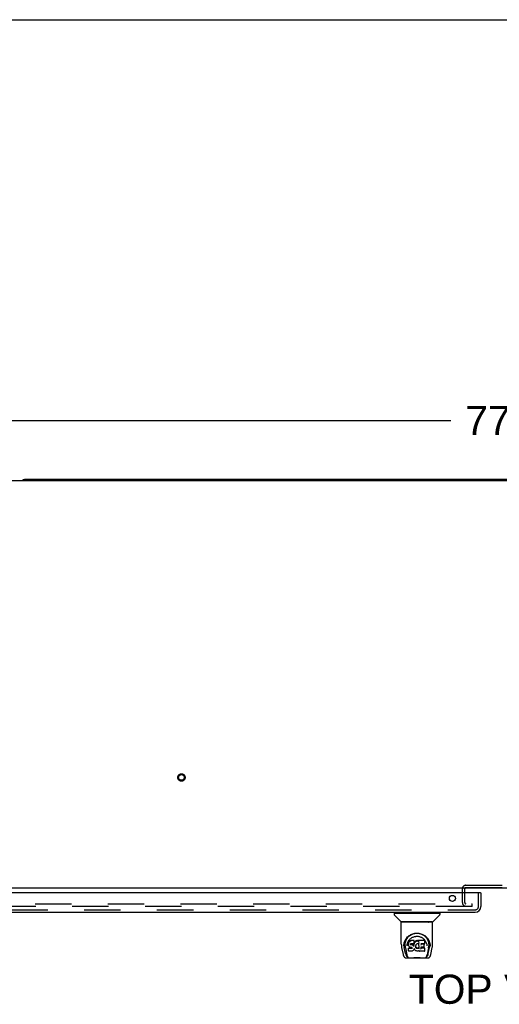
# Model space of a CAD drawing. Header units: inches. Extents: x 0 to 291, y 0 to 188.
# Tile 90 of 113: x 59 to 80, y 145 to 188. Entities that reach past the tile are written whole.
import ezdxf

# ---------------------------------------------------------------- set-up
doc = ezdxf.new("R2010")
doc.units = ezdxf.units.IN
doc.header["$LTSCALE"] = 16.018896
doc.header["$MEASUREMENT"] = 0
doc.linetypes.add('HIDDEN', pattern=[0.2, 0.1, -0.1])
doc.layers.get('0').update_dxf_attribs({"linetype": 'CONTINUOUS'})
for name, color, linetype in [('DEFAULT_2', 8, 'HIDDEN'), ('DIMENSIONS', 7, 'CONTINUOUS'), ('LEFT_OR_SECONDARY_DOOR_ASSEMBLY', 7, 'CONTINUOUS')]:
    doc.layers.add(name, color=color, linetype=linetype)
doc.styles.get("Standard").update_dxf_attribs({"font": 'arial.ttf'})
doc.dimstyles.new('DIMSTYLE_1', dxfattribs={"dimtxt": 1.284938, "dimasz": 1.713251, "dimexe": 0.09, "dimexo": 0.07, "dimgap": 0.0375, "dimtad": 0, "dimtih": 1, "dimtoh": 1, "dimzin": 4, "dimdsep": 46, "dimtxsty": 'Standard', "dimblk": '_FILLED', "dimblk1": '_FILLED', "dimblk2": '_FILLED', "dimcen": 0.09, "dimadec": 3, "dimazin": 1, "dimtfac": 1, "dimtdec": 3, "dimtofl": 0, "dimtmove": 0, "dimatfit": 3, "dimldrblk": '_FILLED', "dimfxl": 0, "dimtolj": 1, "dimtzin": 4, "dimarcsym": 0})

# ---------------------------------------------------------------- blocks, each defined once
blk = doc.blocks.new('_FILLED')
at = {"color": 0, "linetype": 'ByBlock'}
blk.add_solid([(0, 0), (-1, 0.2), (-1, -0.2)], dxfattribs=at)
blk = doc.blocks.new('*D1')
at = {"layer": 'DIMENSIONS', "color": 2, "linetype": 'Continuous'}
for p, q in [((41.831, 169.399), (41.831, 172.343)), ((119.581, 169.399), (119.581, 172.343)), ((41.831, 170.801), (77.819, 170.801)), ((119.581, 170.801), (83.594, 170.801))]:
    blk.add_line(p, q, dxfattribs=at)
at = {"layer": 'DIMENSIONS', "color": 2, "linetype": 'Continuous', "xscale": 1.7132508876, "yscale": 1.7132508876, "zscale": 1.7132508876, "rotation": 180}
blk.add_blockref('_FILLED', (41.831, 170.801), dxfattribs=at)
at = {"layer": 'DIMENSIONS', "color": 2, "linetype": 'Continuous', "xscale": 1.7132508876, "yscale": 1.7132508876, "zscale": 1.7132508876}
blk.add_blockref('_FILLED', (119.581, 170.801), dxfattribs=at)
at = {"layer": 'DIMENSIONS', "color": 2, "linetype": 'Continuous', "insert": (80.706, 171.443), "char_height": 1.2849, "width": 4.49012, "attachment_point": 2, "line_spacing_factor": 0.9}
blk.add_mtext('77.75', dxfattribs=at)

msp = doc.modelspace()

# ---------------------------------------------------------------- linework, layer by layer
at = {"color": 7, "linetype": 'Continuous'}
for p, q in [((0, 188.4576), (291.2527, 188.4576)), ((119.3939, 168.1376), (42.0189, 168.1376)), ((102.3314, 168.2001), (59.0814, 168.2001)), ((119.5189, 150.2001), (41.8939, 150.2001))]:
    msp.add_line(p, q, dxfattribs=at)
msp.add_arc((59.0814, 167.9501), 0.25, 90, 131.40404, dxfattribs=at)
at = {"layer": 'DEFAULT_2', "color": 8, "linetype": 'HIDDEN'}
for p, q in [((78.3314, 149.5616), (78.3314, 150.1701)), ((78.4354, 149.5616), (78.4354, 150.1701)), ((78.4854, 150.3241), (81.6774, 150.3241)), ((78.4854, 150.2201), (81.6774, 150.2201)), ((43.4877, 149.5126), (78.7689, 149.5126)), ((78.7689, 149.3876), (43.4877, 149.3876)), ((78.7689, 149.3876), (78.7689, 149.5126))]:
    msp.add_line(p, q, dxfattribs=at)
for radius in [0.1635, 0.124]:
    msp.add_circle((65.9564, 155.0751), radius, dxfattribs=at)
for centre, radius, start, end in [((78.4854, 150.1701), 0.154, 90, 180), ((78.4854, 150.1701), 0.05, 90, 180), ((78.4854, 149.5616), 0.154, 180, 270), ((78.4854, 149.5616), 0.05, 180, 270)]:
    msp.add_arc(centre, radius, start, end, dxfattribs=at)
at = {"layer": 'LEFT_OR_SECONDARY_DOOR_ASSEMBLY', "color": 3, "linetype": 'Continuous'}
for p, q in [((79.1239, 149.9961), (42.2264, 149.9961)), ((79.1439, 149.9961), (79.1439, 149.3886)), ((42.4529, 149.1421), (78.8974, 149.1421))]:
    msp.add_line(p, q, dxfattribs=at)
at = {"layer": 'LEFT_OR_SECONDARY_DOOR_ASSEMBLY', "color": 8, "linetype": 'HIDDEN'}
for p, q in [((79.0399, 149.3886), (79.0399, 149.9961)), ((42.4529, 149.2461), (78.8974, 149.2461))]:
    msp.add_line(p, q, dxfattribs=at)
at = {"layer": 'LEFT_OR_SECONDARY_DOOR_ASSEMBLY', "color": 7, "linetype": 'Continuous'}
for p, q in [((79.1239, 149.9961), (79.1439, 149.9961)), ((75.3275, 149.0949), (75.3275, 149.0403)), ((75.3353, 149.1028), (77.3275, 149.1028)), ((75.6338, 148.7177), (75.339, 149.0125)), ((75.3865, 149.1028), (75.3865, 149.1421)), ((77.029, 148.7177), (77.3238, 149.0125)), ((77.2763, 149.1028), (77.2763, 149.1421)), ((77.3353, 149.0949), (77.3353, 149.0403)), ((75.6424, 147.7299), (75.6424, 148.6933)), ((77.0125, 148.7012), (75.6503, 148.7012)), ((77.0081, 148.7091), (75.6547, 148.7091)), ((75.7144, 148.7052), (75.7135, 148.7039)), ((75.7166, 148.7091), (75.7144, 148.7051)), ((76.9484, 148.7051), (76.9462, 148.7091)), ((76.9484, 148.7051), (76.9484, 148.7051)), ((77.0204, 147.7299), (77.0204, 148.6933)), ((75.8989, 147.9846), (75.9241, 148.0188)), ((75.6576, 147.5863), (75.7226, 147.2809)), ((75.7497, 147.6452), (75.7532, 147.7029)), ((75.7497, 147.6461), (75.7497, 147.6452)), ((75.7532, 147.7029), (75.7618, 147.7569)), ((75.7634, 147.7631), (75.7629, 147.7084)), ((75.8309, 147.3129), (75.7744, 147.5898)), ((75.8107, 147.6558), (75.8125, 147.63)), ((75.8211, 147.5654), (75.8831, 147.2617)), ((75.8957, 147.6591), (75.8957, 147.6588)), ((75.9559, 147.7823), (75.9545, 147.7574)), ((75.9551, 147.7232), (75.9545, 147.7574)), ((75.9563, 147.6983), (75.9551, 147.7231)), ((75.9551, 147.7231), (75.9551, 147.723)), ((75.961, 147.8074), (75.9559, 147.7823)), ((75.9565, 147.7479), (75.9559, 147.7823)), ((75.9563, 147.6983), (75.9564, 147.6981)), ((75.9609, 147.6735), (75.9563, 147.6982)), ((75.9686, 147.5569), (75.9606, 147.5488)), ((75.9626, 147.4359), (75.9606, 147.5488)), ((75.9609, 147.6735), (75.9609, 147.6734)), ((75.9701, 147.6499), (75.9609, 147.6734)), ((75.9707, 147.8321), (75.961, 147.8074)), ((75.9615, 147.7726), (75.961, 147.8074)), ((76.0303, 147.5574), (75.9686, 147.5569)), ((75.9689, 147.5206), (75.9686, 147.5569)), ((75.9702, 147.6499), (75.9702, 147.6498)), ((75.9841, 147.6287), (75.9702, 147.6498)), ((75.9854, 147.8539), (75.9707, 147.8321)), ((75.9712, 147.7968), (75.9707, 147.8321)), ((75.9841, 147.6287), (75.9842, 147.6285)), ((76.0017, 147.6104), (75.9842, 147.6285)), ((75.9953, 147.8634), (75.9854, 147.8539)), ((75.9859, 147.8181), (75.9854, 147.8539)), ((76.0064, 147.8711), (75.9953, 147.8634)), ((75.9957, 147.8272), (75.9953, 147.8634)), ((76.0017, 147.6104), (76.0018, 147.6103)), ((76.023, 147.5966), (76.0018, 147.6103)), ((76.0296, 147.8817), (76.0064, 147.8711)), ((76.0068, 147.8347), (76.0064, 147.8711)), ((76.023, 147.5966), (76.0231, 147.5966)), ((76.0355, 147.592), (76.0231, 147.5966)), ((76.0553, 147.89), (76.0296, 147.8817)), ((76.0298, 147.8451), (76.0296, 147.8817)), ((76.091, 147.5577), (76.0303, 147.5574)), ((76.0303, 147.5206), (76.0303, 147.5574)), ((76.0303, 147.5206), (76.0304, 147.5192)), ((76.0484, 147.5898), (76.0356, 147.592)), ((76.0449, 147.7255), (76.044, 147.7114)), ((76.0445, 147.7053), (76.0448, 147.7236)), ((76.0469, 147.7388), (76.0449, 147.7255)), ((76.0459, 147.7), (76.0465, 147.7352)), ((76.0492, 147.7314), (76.0465, 147.7352)), ((76.0487, 147.7423), (76.0468, 147.7385)), ((76.0962, 147.5894), (76.0484, 147.5898)), ((76.0515, 147.7445), (76.0485, 147.7421)), ((76.0487, 147.6956), (76.0492, 147.7314)), ((76.0529, 147.7287), (76.0492, 147.7314)), ((76.0629, 147.7479), (76.0513, 147.7444)), ((76.0526, 147.6923), (76.0529, 147.7287)), ((76.0644, 147.7255), (76.0529, 147.7287)), ((76.0554, 147.8532), (76.0553, 147.89)), ((76.2082, 147.89), (76.0553, 147.89)), ((76.0554, 147.8531), (76.0557, 147.8518)), ((76.0764, 147.749), (76.0629, 147.7479)), ((76.064, 147.6873), (76.0643, 147.6887)), ((76.0643, 147.6887), (76.0644, 147.7255)), ((76.0874, 147.7262), (76.0644, 147.7255)), ((76.0763, 147.7496), (76.0764, 147.749)), ((76.1893, 147.749), (76.0764, 147.749)), ((76.0874, 147.6894), (76.0874, 147.7262)), ((76.1124, 147.7249), (76.0874, 147.7262)), ((76.0874, 147.688), (76.0874, 147.6894)), ((76.1047, 147.5588), (76.091, 147.5577)), ((76.091, 147.5209), (76.091, 147.5577)), ((76.091, 147.5209), (76.0911, 147.5195)), ((76.0962, 147.5894), (76.0963, 147.5899)), ((76.1027, 147.5887), (76.0962, 147.5894)), ((76.1079, 147.587), (76.1026, 147.5887)), ((76.1091, 147.5612), (76.1047, 147.5588)), ((76.1048, 147.522), (76.1047, 147.5588)), ((76.1125, 147.5835), (76.1078, 147.587)), ((76.1137, 147.5657), (76.1091, 147.5612)), ((76.1095, 147.5251), (76.1091, 147.5612)), ((76.1121, 147.6867), (76.1123, 147.6881)), ((76.1123, 147.6881), (76.1124, 147.7249)), ((76.1375, 147.7194), (76.1124, 147.7249)), ((76.1166, 147.5788), (76.1124, 147.5836)), ((76.1193, 147.5732), (76.1137, 147.5657)), ((76.1141, 147.5296), (76.1137, 147.5657)), ((76.1225, 147.5668), (76.1164, 147.5789)), ((76.1224, 147.5415), (76.1221, 147.5671)), ((76.1249, 147.5534), (76.1224, 147.5671)), ((76.1243, 147.5473), (76.1242, 147.5572)), ((76.1373, 147.6826), (76.1375, 147.7194)), ((76.15, 147.7137), (76.1375, 147.7194)), ((76.1497, 147.6771), (76.15, 147.7137)), ((76.1611, 147.7059), (76.15, 147.7137)), ((76.1607, 147.6695), (76.1611, 147.7059)), ((76.1793, 147.6876), (76.1611, 147.7059)), ((76.1788, 147.6519), (76.1793, 147.6876)), ((76.1884, 147.6731), (76.1793, 147.6876)), ((76.192, 147.4873), (76.1863, 147.4762)), ((76.1921, 147.7153), (76.1884, 147.6731)), ((76.1889, 147.6369), (76.1884, 147.6731)), ((76.1893, 147.749), (76.1892, 147.7496)), ((76.2012, 147.75), (76.1893, 147.749)), ((76.1903, 147.6297), (76.1901, 147.6307)), ((76.2012, 147.51), (76.192, 147.4874)), ((76.192, 147.4874), (76.192, 147.4873)), ((76.196, 147.7381), (76.1921, 147.7153)), ((76.1927, 147.6808), (76.1921, 147.7153)), ((76.1991, 147.7498), (76.196, 147.7381)), ((76.1966, 147.7033), (76.196, 147.7381)), ((76.208, 147.5339), (76.2012, 147.5101)), ((76.2012, 147.5102), (76.2012, 147.51)), ((76.2058, 147.7622), (76.2016, 147.7503)), ((76.2025, 147.7256), (76.2021, 147.7516)), ((76.2059, 147.7624), (76.2058, 147.7622)), ((76.2075, 147.7765), (76.2059, 147.7624)), ((76.2105, 147.7824), (76.2072, 147.7738)), ((76.2088, 147.8009), (76.2075, 147.7766)), ((76.2075, 147.7766), (76.2075, 147.7765)), ((76.2077, 147.5453), (76.2075, 147.5459)), ((76.2076, 147.855), (76.2082, 147.89)), ((76.2078, 147.5447), (76.2077, 147.5453)), ((76.208, 147.5442), (76.2078, 147.5447)), ((76.2081, 147.5437), (76.208, 147.5442)), ((76.2081, 147.5341), (76.208, 147.5339)), ((76.2082, 147.5433), (76.2081, 147.5437)), ((76.2087, 147.5419), (76.2081, 147.5341)), ((76.2094, 147.8352), (76.2082, 147.89)), ((76.2288, 147.5062), (76.2086, 147.5419)), ((76.2088, 147.8009), (76.2094, 147.8352)), ((76.2216, 147.8031), (76.2105, 147.7824)), ((76.2111, 147.7471), (76.2105, 147.7824)), ((76.2349, 147.8224), (76.2216, 147.8031)), ((76.2221, 147.7676), (76.2216, 147.8031)), ((76.2288, 147.5062), (76.2288, 147.5061)), ((76.2419, 147.4874), (76.2288, 147.5061)), ((76.2501, 147.8401), (76.2349, 147.8224)), ((76.2354, 147.7866), (76.2349, 147.8224)), ((76.2419, 147.4874), (76.242, 147.4874)), ((76.2572, 147.4706), (76.242, 147.4874)), ((76.2672, 147.8565), (76.2501, 147.8401)), ((76.2506, 147.8041), (76.2501, 147.8401)), ((76.2869, 147.8708), (76.2672, 147.8565)), ((76.2676, 147.8203), (76.2672, 147.8565)), ((76.2742, 147.6506), (76.273, 147.6243)), ((76.274, 147.612), (76.2746, 147.6465)), ((76.2778, 147.6763), (76.2742, 147.6505)), ((76.2746, 147.6465), (76.2743, 147.651)), ((76.2773, 147.6347), (76.2746, 147.6465)), ((76.2767, 147.5998), (76.2773, 147.6347)), ((76.2867, 147.6106), (76.2773, 147.6347)), ((76.2813, 147.6875), (76.2777, 147.6761)), ((76.2868, 147.6982), (76.2813, 147.6873)), ((76.2861, 147.5754), (76.2867, 147.6106)), ((76.2991, 147.5883), (76.2867, 147.6106)), ((76.3008, 147.7204), (76.2868, 147.6981)), ((76.3093, 147.8807), (76.2869, 147.8708)), ((76.2872, 147.8344), (76.2869, 147.8708)), ((76.2986, 147.5527), (76.2991, 147.5883)), ((76.307, 147.579), (76.2991, 147.5883)), ((76.3081, 147.7292), (76.3008, 147.7203)), ((76.3065, 147.543), (76.307, 147.579)), ((76.3163, 147.5706), (76.307, 147.579)), ((76.3169, 147.7352), (76.3079, 147.7291)), ((76.3329, 147.8861), (76.3093, 147.8807)), ((76.3095, 147.8441), (76.3093, 147.8807)), ((76.3159, 147.5344), (76.3163, 147.5706)), ((76.3265, 147.5637), (76.3163, 147.5706)), ((76.3404, 147.7449), (76.3169, 147.7352)), ((76.3262, 147.5272), (76.3265, 147.5637)), ((76.3377, 147.5592), (76.3265, 147.5637)), ((76.3565, 147.8885), (76.3329, 147.8861)), ((76.333, 147.8494), (76.3329, 147.8861)), ((76.3334, 147.848), (76.333, 147.8494)), ((76.3375, 147.5225), (76.3377, 147.5592)), ((76.3498, 147.557), (76.3377, 147.5592)), ((76.3513, 147.7477), (76.3404, 147.7449)), ((76.3496, 147.5189), (76.3498, 147.5202)), ((76.3498, 147.5202), (76.3498, 147.557)), ((76.3498, 147.557), (76.3622, 147.5566)), ((76.3623, 147.7475), (76.3513, 147.7477)), ((76.3565, 147.8516), (76.3565, 147.8885)), ((76.3565, 147.8885), (76.3805, 147.888)), ((76.3566, 147.8503), (76.3565, 147.8516)), ((76.3743, 147.5584), (76.3622, 147.5566)), ((76.3623, 147.5197), (76.3622, 147.5566)), ((76.3738, 147.7449), (76.3623, 147.7475)), ((76.3624, 147.5184), (76.3623, 147.5197)), ((76.3855, 147.7403), (76.3738, 147.7449)), ((76.3863, 147.5623), (76.3743, 147.5584)), ((76.3745, 147.5216), (76.3743, 147.5584)), ((76.3803, 147.8498), (76.3805, 147.8512)), ((76.3805, 147.8512), (76.3805, 147.888)), ((76.3934, 147.8861), (76.3805, 147.888)), ((76.3976, 147.5675), (76.3863, 147.5623)), ((76.3865, 147.5256), (76.3863, 147.5623)), ((76.3932, 147.8493), (76.3934, 147.8861)), ((76.4062, 147.8818), (76.3934, 147.8861)), ((76.408, 147.5746), (76.3976, 147.5675)), ((76.3979, 147.5309), (76.3976, 147.5675)), ((76.4199, 147.7878), (76.4039, 147.7481)), ((76.406, 147.8451), (76.4062, 147.8818)), ((76.4183, 147.8739), (76.4062, 147.8818)), ((76.4083, 147.5383), (76.408, 147.5746)), ((76.4189, 147.8385), (76.4181, 147.8879)), ((76.6668, 147.8879), (76.4181, 147.8879)), ((76.4242, 147.5354), (76.4198, 147.7878)), ((76.4202, 147.789), (76.4201, 147.7887)), ((76.4201, 147.7887), (76.4201, 147.7884)), ((76.4203, 147.7892), (76.4202, 147.789)), ((76.4204, 147.7899), (76.4203, 147.7896)), ((76.4203, 147.7896), (76.4203, 147.7892)), ((76.4205, 147.7905), (76.4204, 147.7899)), ((76.4208, 147.7915), (76.4205, 147.7905)), ((76.4211, 147.7931), (76.4208, 147.7915)), ((76.4213, 147.7945), (76.4211, 147.7931)), ((76.4216, 147.796), (76.4213, 147.7945)), ((76.4263, 147.5272), (76.4259, 147.5283)), ((76.5081, 147.5931), (76.5068, 147.5189)), ((76.6674, 147.5537), (76.5075, 147.5537)), ((76.6359, 147.5931), (76.5076, 147.5931)), ((76.5096, 147.7489), (76.5086, 147.6905)), ((76.6668, 147.7489), (76.509, 147.7489)), ((76.6359, 147.7253), (76.5092, 147.7253)), ((76.6473, 147.6044), (76.6492, 147.7118)), ((76.676, 147.4368), (76.6778, 147.5432)), ((76.681, 147.7629), (76.6829, 147.8715)), ((76.6826, 147.902), (76.6993, 147.8774)), ((76.7649, 147.6898), (76.7671, 147.659)), ((76.7671, 147.6588), (76.7671, 147.659)), ((76.8411, 147.5623), (76.7797, 147.2617)), ((76.8319, 147.3129), (76.8884, 147.5898)), ((76.8879, 147.8078), (76.901, 147.7568)), ((76.8994, 147.763), (76.8999, 147.7084)), ((76.9131, 147.6452), (76.9131, 147.6461)), ((76.9402, 147.281), (77.0052, 147.5863)), ((75.8467, 147.1264), (76.8161, 147.1264)), ((75.8899, 147.2051), (75.8968, 147.2051)), ((75.8968, 147.2051), (75.8994, 147.1966)), ((75.9007, 147.1933), (75.8994, 147.1966)), ((75.9698, 147.4285), (75.9629, 147.4352)), ((75.9698, 147.4285), (75.9699, 147.4284)), ((76.1157, 147.4284), (75.9699, 147.4284)), ((76.0609, 147.1264), (76.0847, 147.1269)), ((76.109, 147.1264), (76.107, 147.1283)), ((76.1157, 147.4284), (76.1156, 147.429)), ((76.1284, 147.4301), (76.1157, 147.4284)), ((76.1404, 147.4343), (76.1284, 147.4301)), ((76.1405, 147.4344), (76.1404, 147.4343)), ((76.1611, 147.4485), (76.1405, 147.4344)), ((76.1612, 147.4485), (76.1611, 147.4485)), ((76.1789, 147.4657), (76.1612, 147.4485)), ((76.179, 147.4658), (76.1789, 147.4657)), ((76.1862, 147.4762), (76.179, 147.4658)), ((76.1863, 147.4762), (76.1862, 147.4761)), ((76.2572, 147.4706), (76.2572, 147.4705)), ((76.2742, 147.4555), (76.2572, 147.4705)), ((76.2742, 147.4555), (76.2743, 147.4554)), ((76.2924, 147.4416), (76.2743, 147.4554)), ((76.2924, 147.4416), (76.2925, 147.4415)), ((76.3029, 147.4362), (76.2925, 147.4415)), ((76.3138, 147.4325), (76.3029, 147.4362)), ((76.3029, 147.4362), (76.3029, 147.4362)), ((76.3361, 147.4269), (76.3138, 147.4325)), ((76.3588, 147.4243), (76.3361, 147.4269)), ((76.3818, 147.4275), (76.3588, 147.4243)), ((76.3588, 147.4249), (76.3588, 147.4243)), ((76.4038, 147.4343), (76.3818, 147.4275)), ((76.4038, 147.4343), (76.4039, 147.4344)), ((76.4226, 147.4456), (76.4039, 147.4344)), ((76.4282, 147.4455), (76.4225, 147.4455)), ((76.4278, 147.4368), (76.4277, 147.4455)), ((76.6674, 147.4284), (76.4363, 147.4284)), ((76.5538, 147.1264), (76.5558, 147.1283)), ((76.7621, 147.1933), (76.7634, 147.1966)), ((76.7634, 147.1966), (76.766, 147.2051)), ((76.766, 147.2051), (76.7729, 147.2051))]:
    msp.add_line(p, q, dxfattribs=at)
for points in [[(75.7135, 148.7039), (75.7128, 148.703), (75.7124, 148.7024), (75.7122, 148.7018), (75.712, 148.7013), (75.7123, 148.7012)], [(76.9493, 148.7039), (76.949, 148.7042), (76.9484, 148.7051)], [(76.9505, 148.7012), (76.9508, 148.7013), (76.9507, 148.7018), (76.9504, 148.7024), (76.95, 148.703), (76.9493, 148.7039)], [(75.7618, 147.7569), (75.7749, 147.8079), (75.7918, 147.8558), (75.812, 147.9006), (75.835, 147.9419), (75.8607, 147.9803), (75.8888, 148.016), (75.9194, 148.0493), (75.9529, 148.0803), (75.989, 148.1088), (76.0277, 148.1347), (76.0686, 148.1575), (76.1111, 148.177), (76.1548, 148.1928), (76.1989, 148.205), (76.2433, 148.2136), (76.2875, 148.2186), (76.3316, 148.2203), (76.3757, 148.2186), (76.4199, 148.2135), (76.4642, 148.2049), (76.5083, 148.1927), (76.552, 148.1769), (76.5944, 148.1574), (76.6353, 148.1346), (76.6739, 148.1087), (76.71, 148.0802), (76.7435, 148.0491), (76.7741, 148.0159), (76.8022, 147.9802), (76.8278, 147.9418), (76.8508, 147.9004), (76.8711, 147.8557), (76.8879, 147.8078)], [(75.8106, 147.6558), (75.8095, 147.6797), (75.8105, 147.7264), (75.8157, 147.7731), (75.8252, 147.8194), (75.8386, 147.8644), (75.8557, 147.9071), (75.8759, 147.9474), (75.8989, 147.9846)], [(75.9241, 148.0188), (75.951, 148.0498), (75.9794, 148.0778)], [(75.9632, 147.8771), (75.9801, 147.9017), (75.9983, 147.9249), (76.0179, 147.9466), (76.0389, 147.9669), (76.0613, 147.9858), (76.0853, 148.0034), (76.1105, 148.0195), (76.1366, 148.0336), (76.1636, 148.046), (76.1912, 148.0564), (76.2194, 148.065), (76.2474, 148.0714), (76.2753, 148.076), (76.3033, 148.0787), (76.3312, 148.0796), (76.3589, 148.0787), (76.3866, 148.0761), (76.4147, 148.0715), (76.4428, 148.0651), (76.4709, 148.0567), (76.4987, 148.0462), (76.5261, 148.0337), (76.5523, 148.0195), (76.5773, 148.0036), (76.6012, 147.9861), (76.6237, 147.9671), (76.6448, 147.9467), (76.6644, 147.925), (76.6826, 147.902)], [(75.9794, 148.0778), (76.009, 148.1029), (76.0396, 148.1251), (76.0709, 148.1447)], [(76.0709, 148.1447), (76.1027, 148.1616), (76.1348, 148.1759), (76.1672, 148.1878)], [(76.1672, 148.1878), (76.1998, 148.1975), (76.2325, 148.2049), (76.2651, 148.2101), (76.2977, 148.2132), (76.3303, 148.2143), (76.3628, 148.2134), (76.3953, 148.2104), (76.4277, 148.2054), (76.4602, 148.1982)], [(76.4602, 148.1982), (76.4927, 148.1888), (76.525, 148.1771), (76.557, 148.1631)], [(76.557, 148.1631), (76.5886, 148.1466), (76.6197, 148.1275), (76.6503, 148.1056), (76.6801, 148.0808), (76.7088, 148.053), (76.736, 148.0222), (76.7616, 147.988), (76.785, 147.9507), (76.8058, 147.9101), (76.8234, 147.8669), (76.837, 147.822), (76.8467, 147.7756), (76.8521, 147.7282)], [(75.6424, 147.7299), (75.6432, 147.6965), (75.6463, 147.6566), (75.6517, 147.617), (75.6576, 147.5862)], [(75.7629, 147.7085), (75.7637, 147.674), (75.7677, 147.63), (75.7744, 147.5898)], [(75.8125, 147.6301), (75.8142, 147.6101), (75.8174, 147.5863), (75.8211, 147.5654)], [(75.8957, 147.6591), (75.8979, 147.6896), (75.9034, 147.7265)], [(75.9034, 147.7265), (75.9116, 147.7611), (75.922, 147.7935), (75.9342, 147.8233)], [(75.9342, 147.8233), (75.9479, 147.851), (75.9632, 147.8771)], [(75.9551, 147.723), (75.9552, 147.7227), (75.9554, 147.7224), (75.9557, 147.7222), (75.9561, 147.722), (75.9566, 147.7218), (75.9571, 147.7218)], [(75.9564, 147.6981), (75.9564, 147.698), (75.9566, 147.6977), (75.9569, 147.6974), (75.9573, 147.6972), (75.9578, 147.6971), (75.9583, 147.6971)], [(75.9565, 147.7477), (75.9567, 147.7474), (75.9569, 147.7471), (75.9572, 147.7468), (75.9576, 147.7466), (75.958, 147.7465), (75.9585, 147.7464)], [(75.9609, 147.6734), (75.9611, 147.6731), (75.9614, 147.6729), (75.9618, 147.6727), (75.9623, 147.6726), (75.9628, 147.6726)], [(75.9615, 147.5131), (75.9617, 147.5129), (75.962, 147.5127), (75.9622, 147.5125), (75.9626, 147.5123), (75.9629, 147.5122), (75.9632, 147.5121)], [(75.9616, 147.7723), (75.9617, 147.772), (75.962, 147.7717), (75.9623, 147.7715), (75.9626, 147.7713), (75.963, 147.7711), (75.9634, 147.771)], [(75.969, 147.52), (75.9691, 147.5198), (75.9692, 147.5195), (75.9693, 147.5193), (75.9694, 147.5191), (75.9695, 147.5189), (75.9697, 147.5187)], [(75.9702, 147.6498), (75.9705, 147.6495), (75.9709, 147.6494), (75.9714, 147.6493), (75.9719, 147.6494)], [(75.9713, 147.7965), (75.9714, 147.7962), (75.9717, 147.796), (75.9719, 147.7957), (75.9723, 147.7955), (75.9726, 147.7953), (75.9729, 147.7952)], [(75.9842, 147.6285), (75.9842, 147.6285), (75.9845, 147.6283), (75.9848, 147.6283), (75.9852, 147.6283), (75.9857, 147.6284)], [(75.9859, 147.8178), (75.9861, 147.8176), (75.9863, 147.8173), (75.9865, 147.8171), (75.9868, 147.8169), (75.9871, 147.8167), (75.9874, 147.8166)], [(75.9958, 147.8271), (75.9959, 147.8268), (75.9961, 147.8266), (75.9962, 147.8264), (75.9964, 147.8262), (75.9967, 147.826), (75.997, 147.8258)], [(76.0018, 147.6103), (76.002, 147.6103), (76.0023, 147.6102), (76.0026, 147.6103), (76.003, 147.6105)], [(76.0068, 147.8345), (76.0069, 147.8343), (76.007, 147.8341), (76.0071, 147.8339), (76.0073, 147.8337), (76.0075, 147.8335), (76.0077, 147.8332)], [(76.0231, 147.5966), (76.0233, 147.5966), (76.0236, 147.5967), (76.0239, 147.597)], [(76.0298, 147.845), (76.0299, 147.8448), (76.03, 147.8445), (76.0301, 147.8443), (76.0302, 147.8441), (76.0304, 147.8439), (76.0305, 147.8437)], [(76.0356, 147.592), (76.0357, 147.592), (76.0359, 147.5922), (76.0361, 147.5925)], [(76.0421, 147.7101), (76.0426, 147.7101), (76.043, 147.7103), (76.0434, 147.7104), (76.0437, 147.7107), (76.044, 147.7111), (76.044, 147.7114)], [(76.0425, 147.7037), (76.043, 147.7038), (76.0434, 147.7039), (76.0437, 147.7041), (76.0441, 147.7043), (76.0443, 147.7046), (76.0444, 147.7049)], [(76.043, 147.7243), (76.0435, 147.7243), (76.0439, 147.7245), (76.0443, 147.7247), (76.0447, 147.7249), (76.0449, 147.7253), (76.0449, 147.7254)], [(76.0442, 147.6984), (76.0445, 147.6985), (76.0448, 147.6986), (76.0452, 147.6988), (76.0454, 147.699), (76.0457, 147.6993), (76.0458, 147.6996)], [(76.045, 147.7379), (76.0455, 147.7378), (76.046, 147.7379), (76.0464, 147.7381), (76.0467, 147.7383), (76.0468, 147.7385)], [(76.0471, 147.742), (76.0476, 147.7419), (76.0481, 147.7419), (76.0484, 147.742), (76.0485, 147.7421)], [(76.0473, 147.694), (76.0476, 147.6941), (76.0478, 147.6943), (76.0481, 147.6945), (76.0483, 147.6947), (76.0485, 147.695), (76.0487, 147.6952)], [(76.0484, 147.5898), (76.0484, 147.5898), (76.0485, 147.59), (76.0486, 147.5904)], [(76.0505, 147.7448), (76.0508, 147.7446), (76.0511, 147.7444), (76.0513, 147.7444), (76.0513, 147.7444)], [(76.0517, 147.6908), (76.0519, 147.6909), (76.052, 147.6911), (76.0522, 147.6913), (76.0523, 147.6916), (76.0524, 147.6918), (76.0525, 147.692)], [(76.0626, 147.7485), (76.0627, 147.7482), (76.0628, 147.748), (76.0629, 147.7479)], [(76.1027, 147.5887), (76.1027, 147.5888), (76.1029, 147.5889), (76.1031, 147.5893)], [(76.1048, 147.5222), (76.1049, 147.5218), (76.105, 147.5215), (76.1051, 147.5213), (76.1052, 147.521), (76.1053, 147.5208), (76.1054, 147.5207)], [(76.1079, 147.587), (76.1082, 147.587), (76.1085, 147.5871), (76.1088, 147.5874)], [(76.1096, 147.5248), (76.1097, 147.5245), (76.1099, 147.5243), (76.1101, 147.5241), (76.1103, 147.5239), (76.1105, 147.5237), (76.1107, 147.5235)], [(76.1125, 147.5835), (76.1127, 147.5834), (76.113, 147.5834), (76.1134, 147.5834), (76.1138, 147.5836)], [(76.1141, 147.5298), (76.1143, 147.5294), (76.1145, 147.5291), (76.1148, 147.5289), (76.115, 147.5287), (76.1153, 147.5285), (76.1156, 147.5283)], [(76.1166, 147.5788), (76.1167, 147.5787), (76.1171, 147.5785), (76.1176, 147.5784), (76.1181, 147.5786)], [(76.1225, 147.5668), (76.1226, 147.5667), (76.1229, 147.5664), (76.1233, 147.5662), (76.1238, 147.5662), (76.1243, 147.5662)], [(76.1225, 147.5411), (76.1227, 147.5408), (76.1229, 147.5405), (76.1232, 147.5403), (76.1235, 147.5401), (76.1238, 147.5399), (76.1242, 147.5398)], [(76.1244, 147.547), (76.1245, 147.5467), (76.1248, 147.5464), (76.1251, 147.5461), (76.1254, 147.5459), (76.1258, 147.5458), (76.1263, 147.5457)], [(76.1249, 147.5534), (76.1249, 147.5531), (76.1252, 147.5528), (76.1255, 147.5526), (76.1259, 147.5524), (76.1263, 147.5523), (76.1268, 147.5522)], [(76.1367, 147.6813), (76.1368, 147.6815), (76.137, 147.6818), (76.1371, 147.682), (76.1371, 147.6822), (76.1372, 147.6824), (76.1373, 147.6826)], [(76.1488, 147.6759), (76.149, 147.6761), (76.1492, 147.6763), (76.1493, 147.6765), (76.1495, 147.6767), (76.1496, 147.6769), (76.1497, 147.6771)], [(76.1594, 147.6683), (76.1597, 147.6684), (76.1599, 147.6686), (76.1601, 147.6688), (76.1603, 147.669), (76.1605, 147.6693), (76.1606, 147.6696)], [(76.1773, 147.6504), (76.1775, 147.6505), (76.1778, 147.6507), (76.1781, 147.6509), (76.1783, 147.6511), (76.1785, 147.6514), (76.1787, 147.6516)], [(76.1901, 147.6307), (76.1896, 147.6328), (76.1894, 147.6339), (76.1892, 147.6349), (76.189, 147.6358)], [(76.192, 147.4873), (76.1917, 147.487), (76.1913, 147.4868), (76.1908, 147.4867), (76.1902, 147.4868)], [(76.1946, 147.6793), (76.1942, 147.6794), (76.1937, 147.6796), (76.1933, 147.6798), (76.193, 147.68), (76.1928, 147.6804), (76.1927, 147.6807)], [(76.1985, 147.7019), (76.198, 147.702), (76.1976, 147.7021), (76.1973, 147.7023), (76.1969, 147.7026), (76.1967, 147.7029), (76.1965, 147.7033)], [(76.2012, 147.51), (76.2011, 147.5099), (76.2008, 147.5096), (76.2004, 147.5094), (76.1999, 147.5093), (76.1993, 147.5093)], [(76.2012, 147.75), (76.2011, 147.75), (76.2008, 147.7501), (76.2005, 147.7503), (76.2001, 147.7505)], [(76.2016, 147.7503), (76.2015, 147.7502), (76.2014, 147.7501), (76.2012, 147.75)], [(76.2044, 147.7241), (76.204, 147.7242), (76.2036, 147.7243), (76.2032, 147.7246), (76.2029, 147.7248), (76.2027, 147.7251), (76.2025, 147.7255)], [(76.2058, 147.7622), (76.2057, 147.7619), (76.2054, 147.7617), (76.205, 147.7615), (76.2045, 147.7614), (76.204, 147.7614)], [(76.2075, 147.7765), (76.2074, 147.7763), (76.2072, 147.7759), (76.2069, 147.7757), (76.2065, 147.7755), (76.206, 147.7753), (76.2055, 147.7753)], [(76.2071, 147.8531), (76.2069, 147.8529), (76.2067, 147.8526), (76.2064, 147.8524), (76.2062, 147.8522), (76.206, 147.852), (76.2057, 147.8518)], [(76.208, 147.5339), (76.208, 147.5338), (76.2078, 147.5335), (76.2075, 147.5332), (76.2071, 147.533), (76.2066, 147.5329), (76.2061, 147.5329)], [(76.2088, 147.8009), (76.2088, 147.8006), (76.2085, 147.8002), (76.2082, 147.7999), (76.2078, 147.7997), (76.2074, 147.7996), (76.2069, 147.7996)], [(76.2075, 147.5459), (76.2074, 147.5466), (76.2073, 147.5469)], [(76.2085, 147.5422), (76.2085, 147.5424), (76.2084, 147.5425), (76.2084, 147.5426), (76.2083, 147.5428), (76.2083, 147.5429), (76.2083, 147.5431), (76.2082, 147.5433)], [(76.2087, 147.5419), (76.2086, 147.542), (76.2086, 147.5421), (76.2086, 147.5421), (76.2085, 147.5422)], [(76.2129, 147.7457), (76.2125, 147.7458), (76.2121, 147.7459), (76.2118, 147.7461), (76.2115, 147.7464), (76.2112, 147.7467), (76.2111, 147.7471)], [(76.2238, 147.7661), (76.2235, 147.7662), (76.2231, 147.7664), (76.2228, 147.7666), (76.2226, 147.7669), (76.2223, 147.7672), (76.2221, 147.7675)], [(76.2288, 147.5061), (76.229, 147.5059), (76.2294, 147.5057), (76.2299, 147.5057), (76.2305, 147.5058)], [(76.237, 147.7852), (76.2367, 147.7853), (76.2364, 147.7855), (76.2361, 147.7857), (76.2358, 147.7859), (76.2356, 147.7862), (76.2354, 147.7866)], [(76.242, 147.4874), (76.2421, 147.4873), (76.2424, 147.4871), (76.2427, 147.4871), (76.2431, 147.4871), (76.2435, 147.4872)], [(76.252, 147.8027), (76.2517, 147.8029), (76.2514, 147.8031), (76.2512, 147.8033), (76.2509, 147.8035), (76.2507, 147.8038), (76.2505, 147.8041)], [(76.2689, 147.8189), (76.2686, 147.8191), (76.2683, 147.8193), (76.2681, 147.8195), (76.2679, 147.8197), (76.2677, 147.82), (76.2676, 147.8203)], [(76.273, 147.6242), (76.2729, 147.6239), (76.2727, 147.6236), (76.2724, 147.6234), (76.272, 147.6231), (76.2715, 147.623), (76.2711, 147.623)], [(76.274, 147.6118), (76.2739, 147.6114), (76.2736, 147.6111), (76.2733, 147.6109), (76.273, 147.6107), (76.2725, 147.6105), (76.2721, 147.6105)], [(76.2742, 147.6504), (76.2741, 147.6502), (76.2739, 147.6499), (76.2736, 147.6496), (76.2732, 147.6494), (76.2727, 147.6493), (76.2722, 147.6493)], [(76.2766, 147.5996), (76.2765, 147.5993), (76.2762, 147.599), (76.2759, 147.5987), (76.2756, 147.5985), (76.2752, 147.5984), (76.2748, 147.5983)], [(76.2777, 147.676), (76.2775, 147.6758), (76.2772, 147.6755), (76.2768, 147.6753), (76.2763, 147.6752), (76.2758, 147.6752)], [(76.2813, 147.6873), (76.2812, 147.6872), (76.2809, 147.6869), (76.2805, 147.6868), (76.28, 147.6867), (76.2795, 147.6867)], [(76.2861, 147.5752), (76.2859, 147.5749), (76.2857, 147.5747), (76.2854, 147.5744), (76.2851, 147.5742), (76.2847, 147.574), (76.2843, 147.5739)], [(76.2868, 147.6981), (76.2866, 147.6979), (76.2862, 147.6977), (76.2857, 147.6976), (76.2851, 147.6977)], [(76.2881, 147.8329), (76.2879, 147.8332), (76.2877, 147.8334), (76.2876, 147.8336), (76.2874, 147.8338), (76.2873, 147.8341), (76.2871, 147.8344)], [(76.297, 147.5512), (76.2973, 147.5513), (76.2976, 147.5515), (76.2979, 147.5517), (76.2981, 147.5519), (76.2983, 147.5522), (76.2985, 147.5525)], [(76.3008, 147.7203), (76.3006, 147.7202), (76.3004, 147.72), (76.3, 147.7199), (76.2996, 147.72), (76.2992, 147.7201)], [(76.3051, 147.5415), (76.3054, 147.5417), (76.3057, 147.5419), (76.3059, 147.5421), (76.3061, 147.5423), (76.3064, 147.5426), (76.3066, 147.543)], [(76.3079, 147.7291), (76.3078, 147.729), (76.3074, 147.729), (76.3071, 147.729), (76.3067, 147.7292)], [(76.3101, 147.8427), (76.31, 147.8429), (76.3099, 147.8431), (76.3098, 147.8433), (76.3097, 147.8435), (76.3096, 147.8438), (76.3095, 147.8441)], [(76.3147, 147.5329), (76.315, 147.5331), (76.3153, 147.5334), (76.3155, 147.5336), (76.3156, 147.5338), (76.3158, 147.534), (76.316, 147.5343)], [(76.3169, 147.7352), (76.3166, 147.7352), (76.3163, 147.7353), (76.3159, 147.7355)], [(76.3253, 147.5258), (76.3255, 147.526), (76.3257, 147.5262), (76.3258, 147.5264), (76.326, 147.5266), (76.3261, 147.5269), (76.3263, 147.5272)], [(76.3369, 147.5211), (76.3371, 147.5213), (76.3372, 147.5216), (76.3373, 147.5218), (76.3373, 147.522), (76.3374, 147.5223), (76.3375, 147.5225)], [(76.3404, 147.7449), (76.3402, 147.7449), (76.34, 147.7451), (76.3398, 147.7454)], [(76.3513, 147.7477), (76.3512, 147.7477), (76.3511, 147.7479), (76.351, 147.7483)], [(76.3623, 147.7475), (76.3623, 147.7476), (76.3624, 147.7477), (76.3625, 147.7481)], [(76.3738, 147.7449), (76.3739, 147.7449), (76.3741, 147.745), (76.3744, 147.7454)], [(76.3749, 147.5203), (76.3748, 147.5204), (76.3748, 147.5206), (76.3747, 147.5209), (76.3746, 147.5211), (76.3745, 147.5213), (76.3745, 147.5216)], [(76.3855, 147.7403), (76.3858, 147.7402), (76.3877, 147.7396), (76.3898, 147.7393), (76.392, 147.7393), (76.3941, 147.7396), (76.3962, 147.7403), (76.3981, 147.7413), (76.3999, 147.7425), (76.4014, 147.744), (76.4026, 147.7457), (76.4037, 147.7475), (76.4039, 147.7481)], [(76.3862, 147.7408), (76.386, 147.7405), (76.3857, 147.7403), (76.3855, 147.7403)], [(76.3872, 147.5242), (76.3871, 147.5244), (76.3869, 147.5246), (76.3868, 147.5248), (76.3867, 147.5251), (76.3866, 147.5253), (76.3865, 147.5256)], [(76.3928, 147.8479), (76.3928, 147.8481), (76.3929, 147.8483), (76.393, 147.8485), (76.3931, 147.8488), (76.3931, 147.849), (76.3932, 147.8493)], [(76.3988, 147.5296), (76.3986, 147.5298), (76.3984, 147.5301), (76.3983, 147.5303), (76.3981, 147.5305), (76.398, 147.5307), (76.3979, 147.5309)], [(76.4051, 147.8439), (76.4053, 147.844), (76.4054, 147.8442), (76.4055, 147.8444), (76.4057, 147.8447), (76.4058, 147.8449), (76.4059, 147.8452)], [(76.4235, 147.5718), (76.4228, 147.5727), (76.4222, 147.5735), (76.4215, 147.5742), (76.4207, 147.5747), (76.42, 147.5752), (76.4192, 147.5757), (76.4184, 147.576), (76.4176, 147.5763), (76.4168, 147.5765), (76.416, 147.5767), (76.4152, 147.5767), (76.4144, 147.5768)], [(76.4207, 147.8497), (76.4204, 147.8499), (76.4202, 147.8501), (76.4199, 147.8503), (76.4197, 147.8506), (76.4195, 147.8508), (76.4193, 147.851)], [(76.421, 147.8334), (76.4207, 147.8339), (76.4204, 147.8344), (76.4201, 147.8349), (76.4198, 147.8355), (76.4196, 147.836), (76.4194, 147.8365)], [(76.42, 147.7881), (76.4199, 147.7879), (76.4199, 147.7879), (76.4199, 147.7878)], [(76.4201, 147.7884), (76.42, 147.7883), (76.42, 147.7881)], [(76.4259, 147.5283), (76.4253, 147.5307), (76.4249, 147.5318), (76.4244, 147.534)], [(76.5048, 147.5155), (76.5051, 147.5157), (76.5053, 147.5159), (76.5056, 147.5162), (76.5058, 147.5164), (76.506, 147.5166), (76.5062, 147.5169)], [(76.5062, 147.5937), (76.5065, 147.5936), (76.5067, 147.5934), (76.507, 147.5933), (76.5072, 147.5932), (76.5074, 147.5932), (76.5076, 147.5931)], [(76.5066, 147.6871), (76.5068, 147.6873), (76.5071, 147.6875), (76.5073, 147.6877), (76.5076, 147.688), (76.5078, 147.6882), (76.508, 147.6885)], [(76.5077, 147.7495), (76.5079, 147.7493), (76.5082, 147.7492), (76.5084, 147.7491), (76.5086, 147.749), (76.5088, 147.7489), (76.509, 147.7489)], [(76.6359, 147.5931), (76.6374, 147.5933), (76.6391, 147.5936), (76.6408, 147.5943), (76.6423, 147.5951), (76.6437, 147.5962), (76.6449, 147.5975), (76.6458, 147.599), (76.6466, 147.6006), (76.6471, 147.6025), (76.6473, 147.6044)], [(76.6668, 147.7489), (76.668, 147.749), (76.6702, 147.7493), (76.6724, 147.7501), (76.6744, 147.7511), (76.6763, 147.7525), (76.6779, 147.7542), (76.6792, 147.7562), (76.6803, 147.7585), (76.6809, 147.7611), (76.681, 147.7629)], [(76.6993, 147.8774), (76.7147, 147.8512), (76.7285, 147.8234)], [(76.7285, 147.8234), (76.7407, 147.7936), (76.7512, 147.7613), (76.7594, 147.7266), (76.7649, 147.6898)], [(76.8411, 147.5625), (76.8418, 147.5657), (76.8423, 147.5686), (76.8429, 147.5714), (76.8434, 147.5742), (76.8439, 147.577), (76.8444, 147.5799), (76.8449, 147.5829), (76.8454, 147.5861), (76.8459, 147.5893), (76.8464, 147.5926), (76.8468, 147.596), (76.8473, 147.5994), (76.8477, 147.6029), (76.8482, 147.6064), (76.8486, 147.61), (76.849, 147.6137), (76.8493, 147.6174), (76.8497, 147.6213), (76.85, 147.6252), (76.8503, 147.6292), (76.8522, 147.6558)], [(76.8521, 147.7282), (76.8533, 147.6806), (76.8522, 147.6558)], [(76.8884, 147.5898), (76.8951, 147.6297), (76.8991, 147.6737), (76.8999, 147.7086)], [(76.901, 147.7568), (76.9096, 147.7029), (76.9131, 147.6452)], [(77.0052, 147.5862), (77.0109, 147.6163), (77.0164, 147.6561), (77.0195, 147.6961), (77.0204, 147.7299)], [(75.7226, 147.2809), (75.7256, 147.2679), (75.7303, 147.2493), (75.7353, 147.2326), (75.7406, 147.2176), (75.7461, 147.204), (75.7521, 147.1917), (75.7586, 147.1803), (75.7658, 147.1698), (75.7739, 147.16), (75.7831, 147.1511), (75.7933, 147.1432), (75.8047, 147.1365), (75.817, 147.1314), (75.83, 147.128)], [(75.83, 147.128), (75.8433, 147.1265), (75.8467, 147.1264)], [(75.8309, 147.3129), (75.8346, 147.2961), (75.8393, 147.278), (75.8444, 147.2614), (75.8499, 147.2466), (75.8559, 147.2338), (75.8623, 147.2232), (75.8692, 147.2148), (75.8766, 147.209), (75.8839, 147.2059), (75.8899, 147.2051)], [(75.8831, 147.2617), (75.8852, 147.2516), (75.888, 147.2393), (75.8908, 147.2273), (75.8938, 147.2159), (75.8968, 147.2051)], [(75.9007, 147.1933), (75.9062, 147.182), (75.9128, 147.1703), (75.9193, 147.1604), (75.9261, 147.1518), (75.9333, 147.1443), (75.9412, 147.138), (75.9499, 147.1328), (75.9592, 147.129), (75.969, 147.1268), (75.9759, 147.1264)], [(75.9368, 147.1745), (75.9317, 147.1744), (75.9267, 147.1748), (75.9219, 147.1758), (75.9174, 147.1774), (75.9132, 147.1796), (75.9093, 147.1822), (75.906, 147.1853), (75.9032, 147.1888), (75.901, 147.1927), (75.9007, 147.1933)], [(75.9626, 147.4359), (75.9627, 147.4355), (75.9629, 147.4352)], [(75.9629, 147.4352), (75.9632, 147.435), (75.9636, 147.4349), (75.964, 147.4349), (75.9646, 147.435)], [(75.9699, 147.4284), (75.97, 147.4285), (75.9701, 147.4285), (75.9703, 147.4286), (75.9704, 147.4287), (75.9705, 147.4288), (75.9707, 147.429)], [(76.0609, 147.1264), (76.0822, 147.1269), (76.1053, 147.1284)], [(76.0847, 147.1269), (76.1134, 147.1287), (76.1428, 147.1311), (76.1732, 147.1339), (76.2041, 147.1366), (76.2353, 147.139), (76.267, 147.1409), (76.2992, 147.1421), (76.3314, 147.1425), (76.3635, 147.1421), (76.3953, 147.1409), (76.4272, 147.139), (76.4587, 147.1366), (76.4894, 147.1339), (76.5195, 147.1312), (76.5491, 147.1287)], [(76.1053, 147.1284), (76.1299, 147.1306), (76.1559, 147.1332), (76.1831, 147.1359), (76.2113, 147.1386), (76.2404, 147.1409), (76.2701, 147.1427), (76.3005, 147.1439), (76.3312, 147.1443), (76.3617, 147.1439), (76.3919, 147.1428), (76.4219, 147.1409), (76.4511, 147.1386), (76.4793, 147.1359), (76.5065, 147.1332), (76.5326, 147.1306)], [(76.1284, 147.4301), (76.1283, 147.4301), (76.1281, 147.4303), (76.1279, 147.4306)], [(76.1404, 147.4343), (76.1402, 147.4343), (76.1399, 147.4345), (76.1396, 147.4347)], [(76.1611, 147.4485), (76.161, 147.4484), (76.1607, 147.4484), (76.1603, 147.4484), (76.1599, 147.4486)], [(76.1789, 147.4657), (76.1789, 147.4656), (76.1786, 147.4655), (76.1783, 147.4654), (76.1779, 147.4655), (76.1774, 147.4656)], [(76.1862, 147.4761), (76.186, 147.4759), (76.1856, 147.4758), (76.1851, 147.4757), (76.1846, 147.4758)], [(76.2572, 147.4705), (76.2574, 147.4704), (76.2577, 147.4703), (76.2581, 147.4704), (76.2586, 147.4706)], [(76.2743, 147.4554), (76.2744, 147.4553), (76.2747, 147.4553), (76.2751, 147.4554), (76.2755, 147.4556)], [(76.2925, 147.4415), (76.2925, 147.4415), (76.2928, 147.4415), (76.2931, 147.4416), (76.2935, 147.4418)], [(76.3029, 147.4362), (76.3031, 147.4362), (76.3033, 147.4364), (76.3036, 147.4366)], [(76.3138, 147.4325), (76.314, 147.4325), (76.3142, 147.4327), (76.3144, 147.433)], [(76.3361, 147.4269), (76.3361, 147.4269), (76.3363, 147.427), (76.3364, 147.4274)], [(76.3814, 147.428), (76.3815, 147.4277), (76.3817, 147.4275), (76.3818, 147.4275)], [(76.403, 147.4348), (76.4033, 147.4345), (76.4036, 147.4343), (76.4038, 147.4343)], [(76.422, 147.4461), (76.4221, 147.446), (76.4222, 147.4458), (76.4223, 147.4457), (76.4224, 147.4456), (76.4224, 147.4456), (76.4225, 147.4455)], [(76.4278, 147.4368), (76.4281, 147.4349), (76.4288, 147.4331), (76.4297, 147.4316), (76.431, 147.4303), (76.4324, 147.4294), (76.434, 147.4288), (76.4356, 147.4285), (76.4363, 147.4284)], [(76.4296, 147.4461), (76.4294, 147.446), (76.4291, 147.4458), (76.4289, 147.4457), (76.4286, 147.4456), (76.4284, 147.4456), (76.4282, 147.4455)], [(76.5326, 147.1306), (76.5573, 147.1284), (76.5805, 147.1269), (76.6019, 147.1264)], [(76.5491, 147.1287), (76.5779, 147.127), (76.6019, 147.1264)], [(76.6674, 147.4284), (76.6685, 147.4285), (76.67, 147.4289), (76.6715, 147.4295), (76.6729, 147.4304), (76.6741, 147.4317), (76.6751, 147.4332), (76.6757, 147.4349), (76.676, 147.4368)], [(76.6869, 147.1264), (76.694, 147.1269), (76.7038, 147.129), (76.7131, 147.1328), (76.7218, 147.1381), (76.7296, 147.1445), (76.7368, 147.1519), (76.7436, 147.1605), (76.7501, 147.1705), (76.7567, 147.1822), (76.7621, 147.1933)], [(76.726, 147.1745), (76.7311, 147.1744), (76.7361, 147.1748), (76.7409, 147.1758), (76.7454, 147.1774), (76.7496, 147.1796), (76.7535, 147.1822), (76.7568, 147.1853), (76.7596, 147.1888), (76.7618, 147.1927), (76.7621, 147.1933)], [(76.766, 147.2051), (76.769, 147.2161), (76.772, 147.2275), (76.7749, 147.2395), (76.7776, 147.2518), (76.7797, 147.2617)], [(76.7729, 147.2051), (76.779, 147.2059), (76.7863, 147.2091), (76.7936, 147.2149), (76.8006, 147.2233), (76.807, 147.234), (76.8129, 147.2467), (76.8185, 147.2616), (76.8236, 147.2782), (76.8283, 147.2964), (76.8319, 147.3129)], [(76.8161, 147.1264), (76.8187, 147.1264), (76.832, 147.1278)], [(76.832, 147.1278), (76.8451, 147.1311), (76.8575, 147.1362), (76.8689, 147.1428), (76.8793, 147.1507), (76.8884, 147.1596), (76.8966, 147.1693), (76.9039, 147.1798), (76.9105, 147.1912), (76.9165, 147.2037), (76.9221, 147.2173), (76.9274, 147.2324), (76.9324, 147.2491), (76.9372, 147.2678), (76.9402, 147.2809)]]:
    msp.add_lwpolyline(points, dxfattribs=at)
at = {"layer": 'LEFT_OR_SECONDARY_DOOR_ASSEMBLY', "color": 3, "linetype": 'Continuous'}
msp.add_circle((77.8939, 149.7461), 0.133, dxfattribs=at)
msp.add_arc((78.8974, 149.3886), 0.2465, 270, 360, dxfattribs=at)
at = {"layer": 'LEFT_OR_SECONDARY_DOOR_ASSEMBLY', "color": 8, "linetype": 'HIDDEN'}
msp.add_arc((78.8974, 149.3886), 0.1425, 270, 360, dxfattribs=at)
at = {"layer": 'LEFT_OR_SECONDARY_DOOR_ASSEMBLY', "color": 7, "linetype": 'Continuous'}
for centre, radius, start, end in [((75.3353, 149.0949), 0.00787, 90, 180), ((75.3668, 149.0403), 0.0394, 180, 225), ((77.296, 149.0403), 0.0394, 315, 360), ((77.3275, 149.0949), 0.00787, 0, 90), ((75.6547, 148.7386), 0.0295, 225, 270), ((75.6503, 148.6933), 0.00787, 90, 180), ((75.8242, 148.7209), 0.0197, 270, 323.00595), ((76.8386, 148.7209), 0.0197, 216.99405, 270), ((77.0081, 148.7386), 0.0295, 270, 315), ((77.0125, 148.6933), 0.00787, 0, 90)]:
    msp.add_arc(centre, radius, start, end, dxfattribs=at)
for centre, major_axis, ratio, start_param, end_param in [((75.9632, 147.5163), (0.00133, 0.0034), 0.4136994, -3.9315872, -3.4043624), ((75.9657, 147.7835), (0.004, 0.0113), 0.082603, -3.3588492, -3.237788), ((75.9717, 147.5221), (0.00243, 0.00249), 0.5654891, -3.6613773, -3.3981358), ((75.9763, 147.8051), (0.00493, 0.00872), 0.1397007, -3.3757312, -3.2315383), ((75.9927, 147.8258), (0.00667, 0.00805), 0.1616261, -3.3291342, -3.2019366), ((76.0419, 147.7139), (-0.00245, 0.00904), 0.0863049, -3.009796, -2.8516116), ((76.0424, 147.7056), (-0.00334, 0.00617), 0.202659, -3.0137776, -2.7956087), ((76.0435, 147.7007), (-0.0051, 0.00558), 0.2368028, -3.0692148, -2.8938848), ((76.0471, 147.6955), (0.00537, -0.00361), 0.3015225, 0.056707, 0.1964963), ((76.1159, 147.53), (0.00623, 0.00529), 0.2306672, 2.952001, 3.0918432), ((76.1264, 147.5475), (0.00377, 0.00659), 0.1915445, -3.4543008, -3.2562851), ((76.1269, 147.5549), (0.00243, 0.00802), 0.1073278, -3.463611, -3.2843629), ((76.1724, 147.6595), (-0.00628, 0.00793), 0.1642871, -3.0761542, -2.9424959), ((76.1906, 147.6344), (-0.00129, 0.00383), 0.3061959, 0.760017, 1.0850898), ((76.2057, 147.8552), (-0.00006, 0.00283), 0.6946799, -2.3886919, -1.6260908), ((76.292, 147.5615), (-0.00646, 0.00915), 0.1400464, -3.0743018, -2.9513163), ((76.4144, 147.566), (0, 0.0108), 0.9998476, 0, 0.6410224), ((76.4206, 147.8531), (-0.00005, 0.00283), 0.6947112, -4.7119726, -3.9214622), ((76.4209, 147.8372), (-0.00119, 0.00309), 0.5173716, 0.9554265, 1.5943012), ((76.4262, 147.5323), (-0.00163, 0.00422), 0.284259, 0.6599599, 1.0685414), ((76.5049, 147.5189), (0.00005, 0.00283), 0.6947112, -2.3617231, -1.5712127), ((76.5066, 147.6905), (0.00005, 0.00283), 0.6947112, -2.3617231, -1.5712127), ((76.6359, 147.712), (0, 0.0133), 0.9998476, -1.5882523, 0), ((76.6668, 147.8718), (0, 0.0161), 0.9998476, -1.5882523, 0), ((76.6674, 147.5434), (0, 0.0104), 0.9998476, -1.5882523, 0)]:
    msp.add_ellipse(centre, major_axis=major_axis, ratio=ratio, start_param=start_param, end_param=end_param, dxfattribs=at)

# ---------------------------------------------------------------- texts
at = {"layer": 'DIMENSIONS', "color": 2, "linetype": 'Continuous', "insert": (80.3642, 146.3892), "char_height": 1.28494, "width": 8.755731, "attachment_point": 2, "line_spacing_factor": 0.9}
msp.add_mtext('TOP VIEW', dxfattribs=at)

# ---------------------------------------------------------------- dimensions: what is measured, and where the dimension line sits
at = {"layer": 'DIMENSIONS', "color": 2, "linetype": 'Continuous'}
dim = msp.add_linear_dim(base=(119.5814, 170.8009), p1=(41.8314, 172.4128), p2=(119.5814, 172.4128), dimstyle='DIMSTYLE_1', dxfattribs=at)
dim.commit()
dim.dimension.update_dxf_attribs({"geometry": '*D1', "text_midpoint": (80.7108, 170.7842), "dimtype": 160})

doc.saveas('drawing.dxf')
